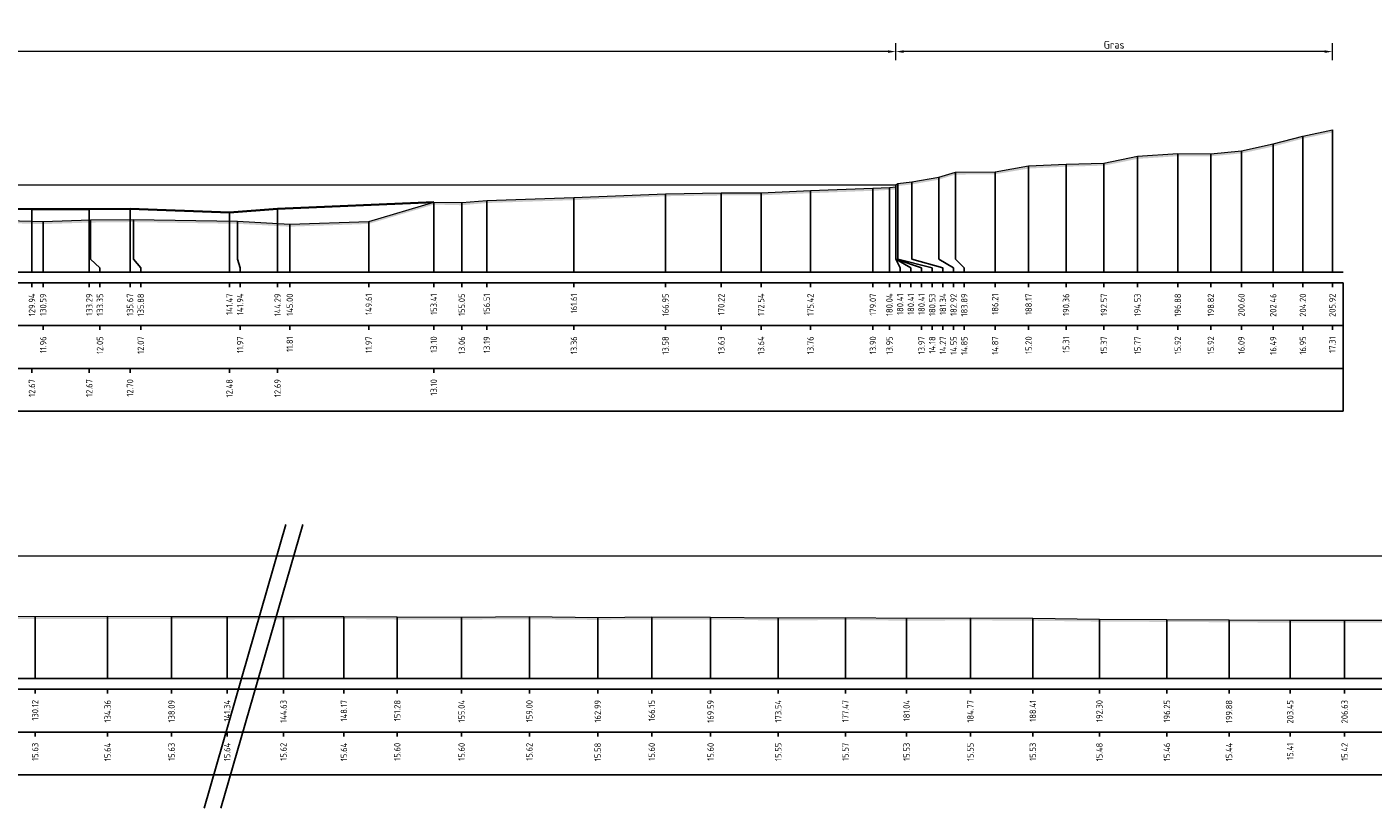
# Model space of a CAD drawing. Header units: metres. Extents: x 197882 to 206172, y 361908 to 364395.
# Tile 47 of 50: x 205914 to 205992, y 364258 to 364304. Entities that reach past the tile are written whole.
import ezdxf
from ezdxf.enums import TextEntityAlignment as Align

# ---------------------------------------------------------------- set-up
doc = ezdxf.new("R2010")
doc.units = ezdxf.units.M
doc.header["$PDMODE"] = 35
doc.header["$PDSIZE"] = 0.075
for name, color, linetype, lineweight in [('X-ME-AL-PROFIEL_BOVENKANT SLIB-GD', 42, 'Continuous', 35), ('X-ME-AL-PROFIEL_HUIDIG MAAIVELD-GD', 252, 'Continuous', 0), ('X-XX-AL-DETAIL1-M', 7, 'Continuous', 18), ('X-XX-AL-TEKENBLAD_KADER_AFSNIJMARKERING-G', 7, 'Continuous', 25)]:
    doc.layers.add(name, color=color, linetype=linetype, lineweight=lineweight)
doc.layers.add('X-ME-AL-PROFIEL_WATERLIJN-GD', color=150, linetype='Continuous')
doc.layers.add('X-ME-AL-PROFIELRASTER-S', color=7, linetype='Continuous')
doc.styles.add('NLCS-ISO-ANNOTATIEF-T18', font='NLCS-ISO.ttf', dxfattribs={"height": 1.8})
doc.styles.add('NLCS-ISO-ANNOTATIVE-T18', font='NLCS-ISO.ttf', dxfattribs={"height": 1.8})
doc.dimstyles.new('NLCS-ANNOTATIEF-T18-PIJL_L2_H0', dxfattribs={"dimtxt": 2.5, "dimasz": 1.8, "dimexe": 2, "dimexo": 2, "dimgap": 0.7, "dimtad": 1, "dimzin": 0, "dimdsep": 46, "dimtxsty": 'NLCS-ISO-ANNOTATIEF-T18', "dimcen": 0, "dimdle": 2, "dimclrd": 256, "dimclre": 256, "dimclrt": 10, "dimaunit": 2, "dimadec": 0, "dimazin": 0, "dimtfac": 1, "dimtdec": 3, "dimtofl": 0, "dimtmove": 0, "dimatfit": 3, "dimfxl": 2, "dimfxlon": 1, "dimtfillclr": 256, "dimtolj": 1, "dimtzin": 0, "dimlwd": -1, "dimlwe": -1, "dimarcsym": 0})

# ---------------------------------------------------------------- blocks, each defined once
blk = doc.blocks.new('SAL-PROFIELRASTER_BALK_EIND1-D')
at = {"color": 0, "linetype": 'ByBlock', "lineweight": -2}
blk.add_line((1, -12.5), (1, -2.5), dxfattribs=at)
at = {"color": 0, "linetype": 'ByBlock', "lineweight": -2, "flags": 128}
for points in [[(0, 0), (1, 0)], [(0, -2.5), (1, -2.5)], [(0, -12.5), (1, -12.5)]]:
    blk.add_lwpolyline(points, dxfattribs=at)
blk = doc.blocks.new('SAL-PROFIELRASTER_BALK_EIND2-D')
at = {"color": 0, "linetype": 'ByBlock', "lineweight": -2}
for p, q in [((1, -2.5), (1, -12.5)), ((1, -12.5), (0, -12.5))]:
    blk.add_line(p, q, dxfattribs=at)
blk = doc.blocks.new('SAL-PROFIELRASTER_BALK_DATA-D')
at = {"color": 0, "linetype": 'ByBlock', "lineweight": -2}
blk.add_lwpolyline([(0, -3.5), (0, -2.5)], dxfattribs=at)
at = {"color": 0, "linetype": 'ByBlock', "lineweight": -2, "style": 'NLCS-ISO-ANNOTATIVE-T18'}
blk.add_attdef('GETAL', text='', height=1.5, rotation=90, dxfattribs=at).set_placement((0.75, -5), align=Align.RIGHT)
blk = doc.blocks.new('SAL-PROFIELRASTER_AANHAAL-D')
at = {"color": 9, "linetype": 'ByBlock', "lineweight": -2, "flags": 128}
blk.add_lwpolyline([(0, 1), (0, 0)], dxfattribs=at)
blk = doc.blocks.new('SAL-PROFIELRASTER_AANHAAL_STAGGER-D')
at = {"color": 9, "linetype": 'ByBlock', "lineweight": -2, "flags": 128}
for points in [[(0, 0), (0, -0.25)], [(0, -0.25), (1, -0.75)], [(1, -0.75), (1, -1)]]:
    blk.add_lwpolyline(points, dxfattribs=at)
blk = doc.blocks.new('*D18')
at = {"layer": 'Defpoints', "color": 0, "transparency": 16777216}
for p in [(205783.859, 364272.932), (205783.859, 364265.773), (206058.694, 364265.773)]:
    blk.add_point(p, dxfattribs=at)
at = {"layer": 'X-XX-AL-DETAIL1-M', "transparency": 16777216}
for p, q in [((205783.859, 364272.432), (205783.859, 364273.432)), ((206058.694, 364272.432), (206058.694, 364273.432)), ((206058.244, 364272.932), (205784.309, 364272.932))]:
    blk.add_line(p, q, dxfattribs=at)
for points in [[(205784.309, 364273.007), (205784.309, 364272.857), (205783.859, 364272.932)], [(206058.244, 364273.007), (206058.244, 364272.857), (206058.694, 364272.932)]]:
    blk.add_solid(points, dxfattribs=at)
at = {"layer": 'X-XX-AL-DETAIL1-M', "color": 10, "transparency": 16777216, "insert": (205861.611, 364273.332), "char_height": 0.45, "attachment_point": 5, "style": 'NLCS-ISO-ANNOTATIEF-T18'}
blk.add_mtext('\\A1;Gras', dxfattribs=at)
blk = doc.blocks.new('*D73')
at = {"layer": 'Defpoints', "color": 0, "transparency": 16777216}
for p in [(205811.547, 364302.4), (205811.547, 364294.603), (205964.272, 364294.609)]:
    blk.add_point(p, dxfattribs=at)
at = {"layer": 'X-XX-AL-DETAIL1-M', "transparency": 16777216}
for p, q in [((205811.547, 364301.9), (205811.547, 364302.9)), ((205963.822, 364302.4), (205811.997, 364302.4)), ((205964.272, 364301.9), (205964.272, 364302.9))]:
    blk.add_line(p, q, dxfattribs=at)
for points in [[(205811.997, 364302.475), (205811.997, 364302.325), (205811.547, 364302.4)], [(205963.822, 364302.475), (205963.822, 364302.325), (205964.272, 364302.4)]]:
    blk.add_solid(points, dxfattribs=at)
at = {"layer": 'X-XX-AL-DETAIL1-M', "color": 10, "transparency": 16777216, "insert": (205887.91, 364302.8), "char_height": 0.45, "attachment_point": 5, "style": 'NLCS-ISO-ANNOTATIEF-T18'}
blk.add_mtext('\\A1;Waterbodem met slib', dxfattribs=at)
blk = doc.blocks.new('*D74')
at = {"layer": 'Defpoints', "color": 0, "transparency": 16777216}
for p in [(205964.272, 364302.4), (205964.272, 364294.609), (205989.776, 364289.516)]:
    blk.add_point(p, dxfattribs=at)
at = {"layer": 'X-XX-AL-DETAIL1-M', "transparency": 16777216}
for p, q in [((205964.272, 364301.9), (205964.272, 364302.9)), ((205989.326, 364302.4), (205964.722, 364302.4)), ((205989.776, 364301.9), (205989.776, 364302.9))]:
    blk.add_line(p, q, dxfattribs=at)
for points in [[(205964.722, 364302.475), (205964.722, 364302.325), (205964.272, 364302.4)], [(205989.326, 364302.475), (205989.326, 364302.325), (205989.776, 364302.4)]]:
    blk.add_solid(points, dxfattribs=at)
at = {"layer": 'X-XX-AL-DETAIL1-M', "color": 10, "transparency": 16777216, "insert": (205977.024, 364302.8), "char_height": 0.45, "attachment_point": 5, "style": 'NLCS-ISO-ANNOTATIEF-T18'}
blk.add_mtext('\\A1;Gras', dxfattribs=at)

msp = doc.modelspace()

# ---------------------------------------------------------------- hatches: boundary and pattern name
at = {"layer": 'X-ME-AL-PROFIEL_HUIDIG MAAIVELD-GD'}
h = msp.add_hatch(dxfattribs=at)
h.set_pattern_fill('AGR-MAAIVELD', color=256, scale=0.05, pattern_type=2)
h.set_pattern_definition([(45, (0.7585, 70.3239), (-0.25000007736, 0.25000007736), []), (45, (0.72278, 70.3596), (0, 0.50000015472), [0.3535535, -0.3535535]), (45, (0.68707, 70.39532), (0, 0.50000015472), [0.3535535, -0.3535535]), (45, (0.65085, 70.43153), (0, 0.50000015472), [0.3535535, -0.3535535]), (45, (0.61564, 70.46675), (0, 0.50000015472), [0.3535535, -0.3535535]), (45, (0.57992, 70.50246), (0, 0.50000015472), [0.3535535, -0.3535535]), (45, (0.5442, 70.53818), (0, 0.50000015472), [0.3535535, -0.3535535]), (315, (0.7585, 70.3239), (0.25000007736, 0.25000007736), []), (315, (0.7942, 70.3596), (0.50000015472, -1e-16), [0.3535535, -0.3535535]), (315, (0.82992, 70.39532), (0.50000015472, -1e-16), [0.3535535, -0.3535535]), (315, (0.86614, 70.43153), (0.50000015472, -1e-16), [0.3535535, -0.3535535]), (315, (0.90135, 70.46675), (0.50000015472, -1e-16), [0.3535535, -0.3535535]), (315, (0.93707, 70.50246), (0.50000015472, -1e-16), [0.3535535, -0.3535535]), (315, (0.97278, 70.53818), (0.50000015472, -1e-16), [0.3535535, -0.3535535])])
h.paths.add_polyline_path([(205989.776, 364297.821), (205988.056, 364297.465), (205986.32, 364297.003), (205984.461, 364296.601), (205982.677, 364296.431), (205980.743, 364296.439), (205978.392, 364296.283), (205976.431, 364295.887), (205974.215, 364295.826), (205972.028, 364295.718), (205970.071, 364295.382), (205967.749, 364295.366), (205966.781, 364295.066), (205965.201, 364294.788), (205964.384, 364294.698), (205964.272, 364294.609), (205964.266, 364294.49), (205963.896, 364294.47), (205962.933, 364294.417), (205959.28, 364294.278), (205956.396, 364294.154), (205954.075, 364294.147), (205950.812, 364294.1), (205945.465, 364293.873), (205940.37, 364293.704), (205938.909, 364293.575), (205937.272, 364293.613), (205933.473, 364292.484), (205928.859, 364292.321), (205925.803, 364292.489), (205919.735, 364292.589), (205917.211, 364292.563), (205914.452, 364292.471), (205908.902, 364292.636), (205902.81, 364293.064), (205898.796, 364292.868), (205891.161, 364292.187), (205884.458, 364291.966), (205879.794, 364291.947), (205876.071, 364292.059), (205870.865, 364292.047), (205866.311, 364291.945), (205861.701, 364291.936), (205854.332, 364291.969), (205848.692, 364292.117), (205844.852, 364292.223), (205840.029, 364292.337), (205833.959, 364292.626), (205828.768, 364293.02), (205823.124, 364293.098), (205819.815, 364293.383), (205816.992, 364293.567), (205814.29, 364293.957), (205812.525, 364294.23), (205811.894, 364294.409), (205811.547, 364294.603), (205811.194, 364294.726), (205810.2, 364294.899), (205809.004, 364295.352), (205808.226, 364295.845), (205807.479, 364295.954), (205805.553, 364295.983), (205803.289, 364295.969), (205801.099, 364295.99), (205798.832, 364296.01), (205796.356, 364296.052), (205794.312, 364296.03), (205791.904, 364296.09), (205789.726, 364296.134), (205787.762, 364296.163), (205785.587, 364296.205), (205783.859, 364296.232), (205783.859, 364296.082), (205785.587, 364296.055), (205787.762, 364296.013), (205789.726, 364295.984), (205791.904, 364295.94), (205794.312, 364295.88), (205796.356, 364295.902), (205798.832, 364295.86), (205801.099, 364295.84), (205803.289, 364295.819), (205805.553, 364295.833), (205807.479, 364295.804), (205808.226, 364295.695), (205809.004, 364295.202), (205810.2, 364294.749), (205811.194, 364294.576), (205811.547, 364294.453), (205811.894, 364294.259), (205812.525, 364294.08), (205814.29, 364293.807), (205816.992, 364293.417), (205819.815, 364293.233), (205823.124, 364292.948), (205828.768, 364292.87), (205833.959, 364292.476), (205840.029, 364292.187), (205844.852, 364292.073), (205848.692, 364291.967), (205854.332, 364291.819), (205861.701, 364291.786), (205866.311, 364291.795), (205870.865, 364291.897), (205876.071, 364291.909), (205879.794, 364291.797), (205884.458, 364291.816), (205891.161, 364292.037), (205898.796, 364292.718), (205902.81, 364292.914), (205908.902, 364292.486), (205914.452, 364292.321), (205917.211, 364292.413), (205919.735, 364292.439), (205925.803, 364292.339), (205928.859, 364292.171), (205933.473, 364292.334), (205937.272, 364293.463), (205938.909, 364293.425), (205940.37, 364293.554), (205945.465, 364293.723), (205950.812, 364293.95), (205954.075, 364293.997), (205956.396, 364294.004), (205959.28, 364294.128), (205962.933, 364294.267), (205963.896, 364294.32), (205964.266, 364294.34), (205964.272, 364294.459), (205964.384, 364294.548), (205965.201, 364294.638), (205966.781, 364294.916), (205967.749, 364295.216), (205970.071, 364295.232), (205972.028, 364295.568), (205974.215, 364295.676), (205976.431, 364295.737), (205978.392, 364296.133), (205980.743, 364296.289), (205982.677, 364296.281), (205984.461, 364296.451), (205986.32, 364296.853), (205988.056, 364297.315), (205989.776, 364297.671)])
h = msp.add_hatch(dxfattribs=at)
h.set_pattern_fill('AGR-MAAIVELD', color=256, scale=0.05, pattern_type=2)
h.set_pattern_definition([(45, (-3.94736, 88.7381), (-0.25000007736, 0.25000007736), []), (45, (-3.98308, 88.7738), (0, 0.50000015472), [0.3535535, -0.3535535]), (45, (-4.0188, 88.8095), (0, 0.50000015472), [0.3535535, -0.3535535]), (45, (-4.055, 88.84573), (0, 0.50000015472), [0.3535535, -0.3535535]), (45, (-4.09022, 88.88094), (0, 0.50000015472), [0.3535535, -0.3535535]), (45, (-4.12593, 88.91666), (0, 0.50000015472), [0.3535535, -0.3535535]), (45, (-4.16165, 88.95237), (0, 0.50000015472), [0.3535535, -0.3535535]), (315, (-3.94736, 88.7381), (0.25000007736, 0.25000007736), []), (315, (-3.91165, 88.7738), (0.50000015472, -1e-16), [0.3535535, -0.3535535]), (315, (-3.87593, 88.8095), (0.50000015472, -1e-16), [0.3535535, -0.3535535]), (315, (-3.83972, 88.84573), (0.50000015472, -1e-16), [0.3535535, -0.3535535]), (315, (-3.8045, 88.88094), (0.50000015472, -1e-16), [0.3535535, -0.3535535]), (315, (-3.7688, 88.91666), (0.50000015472, -1e-16), [0.3535535, -0.3535535]), (315, (-3.73308, 88.95237), (0.50000015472, -1e-16), [0.3535535, -0.3535535])])
h.paths.add_polyline_path([(206058.694, 364268.278), (206058.694, 364268.128), (206056.755, 364268.105), (206054.901, 364268.32), (206053.026, 364268.658), (206050.638, 364268.776), (206047.564, 364268.958), (206044.231, 364269.111), (206041.149, 364269.136), (206037.967, 364269.116), (206034.783, 364269.09), (206031.68, 364269.101), (206028.204, 364269.095), (206024.446, 364269.07), (206020.86, 364269.075), (206017.365, 364269.035), (206014.154, 364269.038), (206010.9, 364268.974), (206007.775, 364269.008), (206004.054, 364268.996), (206000.955, 364268.99), (205997.534, 364269.026), (205993.818, 364269.029), (205990.491, 364269.044), (205987.308, 364269.036), (205983.739, 364269.062), (205980.111, 364269.084), (205976.164, 364269.102), (205972.273, 364269.151), (205968.629, 364269.175), (205964.898, 364269.154), (205961.325, 364269.196), (205957.4, 364269.172), (205953.448, 364269.219), (205950.008, 364269.225), (205946.852, 364269.199), (205942.859, 364269.241), (205938.899, 364269.218), (205935.142, 364269.223), (205932.026, 364269.26), (205928.492, 364269.241), (205925.201, 364269.259), (205921.953, 364269.248), (205918.218, 364269.264), (205913.983, 364269.251), (205910.799, 364269.264), (205907.127, 364269.249), (205903.465, 364269.233), (205899.561, 364269.272), (205895.673, 364269.246), (205891.741, 364269.258), (205888.026, 364269.263), (205884.191, 364269.272), (205880.676, 364269.253), (205877.137, 364269.223), (205873.384, 364269.229), (205869.43, 364269.241), (205865.38, 364269.265), (205861.505, 364269.275), (205857.725, 364269.255), (205853.644, 364269.282), (205849.613, 364269.287), (205845.684, 364269.277), (205841.774, 364269.27), (205838.288, 364269.256), (205834.645, 364269.259), (205830.823, 364269.276), (205826.896, 364269.262), (205823.072, 364269.268), (205819.002, 364269.245), (205815.288, 364269.212), (205811.474, 364269.219), (205808.163, 364269.226), (205805.03, 364269.255), (205801.09, 364269.35), (205797.771, 364269.377), (205793.784, 364269.492), (205790.18, 364269.213), (205786.409, 364268.859), (205783.859, 364268.71), (205783.859, 364268.86), (205786.409, 364269.009), (205790.18, 364269.363), (205793.784, 364269.642), (205797.771, 364269.527), (205801.09, 364269.5), (205805.03, 364269.405), (205808.163, 364269.376), (205811.474, 364269.369), (205815.288, 364269.362), (205819.002, 364269.395), (205823.072, 364269.418), (205826.896, 364269.412), (205830.823, 364269.426), (205834.645, 364269.409), (205838.288, 364269.406), (205841.774, 364269.42), (205845.684, 364269.427), (205849.613, 364269.437), (205853.644, 364269.432), (205857.725, 364269.405), (205861.505, 364269.425), (205865.38, 364269.415), (205869.43, 364269.391), (205873.384, 364269.379), (205877.137, 364269.373), (205880.676, 364269.403), (205884.191, 364269.422), (205888.026, 364269.413), (205891.741, 364269.408), (205895.673, 364269.396), (205899.561, 364269.422), (205903.465, 364269.383), (205907.127, 364269.399), (205910.799, 364269.414), (205913.983, 364269.401), (205918.218, 364269.414), (205921.953, 364269.398), (205925.201, 364269.409), (205928.492, 364269.391), (205932.026, 364269.41), (205935.142, 364269.373), (205938.899, 364269.368), (205942.859, 364269.391), (205946.852, 364269.349), (205950.008, 364269.375), (205953.448, 364269.369), (205957.4, 364269.322), (205961.325, 364269.346), (205964.898, 364269.304), (205968.629, 364269.325), (205972.273, 364269.301), (205976.164, 364269.252), (205980.111, 364269.234), (205983.739, 364269.212), (205987.308, 364269.186), (205990.491, 364269.194), (205993.818, 364269.179), (205997.534, 364269.176), (206000.955, 364269.14), (206004.054, 364269.146), (206007.775, 364269.158), (206010.9, 364269.124), (206014.154, 364269.188), (206017.365, 364269.185), (206020.86, 364269.225), (206024.446, 364269.22), (206028.204, 364269.245), (206031.68, 364269.251), (206034.783, 364269.24), (206037.967, 364269.266), (206041.149, 364269.286), (206044.231, 364269.261), (206047.564, 364269.108), (206050.638, 364268.926), (206053.026, 364268.808), (206054.901, 364268.47), (206056.755, 364268.255)])

# ---------------------------------------------------------------- linework, layer by layer
at = {"layer": 'X-ME-AL-PROFIEL_BOVENKANT SLIB-GD'}
msp.add_lwpolyline([(205908.141, 364293.265), (205913.799, 364293.19), (205917.147, 364293.19), (205919.528, 364293.215), (205925.334, 364292.997), (205928.149, 364293.207), (205937.272, 364293.613)], dxfattribs=at)
at = {"layer": 'X-ME-AL-PROFIEL_HUIDIG MAAIVELD-GD'}
for points in [[(205908.902, 364292.636), (205914.452, 364292.471), (205917.211, 364292.563), (205919.735, 364292.589), (205925.803, 364292.489), (205928.859, 364292.321), (205933.473, 364292.484), (205937.272, 364293.613), (205938.909, 364293.575), (205940.37, 364293.704), (205945.465, 364293.873), (205950.812, 364294.1), (205954.075, 364294.147), (205956.396, 364294.154), (205959.28, 364294.278), (205962.933, 364294.417), (205963.896, 364294.47), (205964.266, 364294.49), (205964.272, 364294.609), (205964.384, 364294.698), (205965.201, 364294.788), (205966.781, 364295.066), (205967.749, 364295.366), (205970.071, 364295.382), (205972.028, 364295.718), (205974.215, 364295.826), (205976.431, 364295.887), (205978.392, 364296.283), (205980.743, 364296.439), (205982.677, 364296.431), (205984.461, 364296.601), (205986.32, 364297.003), (205988.056, 364297.465), (205989.776, 364297.821)], [(205910.799, 364269.414), (205913.983, 364269.401), (205918.218, 364269.414), (205921.953, 364269.398), (205925.201, 364269.409), (205928.492, 364269.391), (205932.026, 364269.41), (205935.142, 364269.373), (205938.899, 364269.368), (205942.859, 364269.391), (205946.852, 364269.349), (205950.008, 364269.375), (205953.448, 364269.369), (205957.4, 364269.322), (205961.325, 364269.346), (205964.898, 364269.304), (205968.629, 364269.325), (205972.273, 364269.301), (205976.164, 364269.252), (205980.111, 364269.234), (205983.739, 364269.212), (205987.308, 364269.186), (205990.491, 364269.194), (205993.818, 364269.179)]]:
    msp.add_lwpolyline(points, dxfattribs=at)
at = {"layer": 'X-ME-AL-PROFIEL_WATERLIJN-GD'}
msp.add_lwpolyline([(205811.547, 364294.603), (205964.272, 364294.609)], dxfattribs=at)
at = {"layer": 'X-XX-AL-TEKENBLAD_KADER_AFSNIJMARKERING-G'}
for points in [[(205928.635, 364274.77), (205923.85, 364258.209)], [(205929.616, 364274.77), (205924.831, 364258.209)]]:
    msp.add_lwpolyline(points, dxfattribs=at)

# ---------------------------------------------------------------- block references
at = {"layer": 'X-ME-AL-PROFIELRASTER-S'}
for p, yscale in [((205989.776, 364289.516), 8.305), ((205986.32, 364289.516), 7.486999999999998), ((205988.056, 364289.516), 7.949000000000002), ((205978.392, 364289.516), 6.766999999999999), ((205980.743, 364289.516), 6.923), ((205982.677, 364289.516), 6.914999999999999), ((205984.461, 364289.516), 7.085000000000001), ((205967.749, 364290.516), 4.85), ((205970.071, 364289.516), 5.866), ((205972.028, 364289.516), 6.202), ((205974.215, 364289.516), 6.31), ((205976.431, 364289.516), 6.371), ((205964.272, 364290.516), 4.093), ((205964.384, 364290.516), 4.182), ((205965.201, 364290.516), 4.272), ((205966.781, 364290.516), 4.550000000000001), ((205945.465, 364289.516), 4.356999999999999), ((205945.465, 364289.516), 4.356999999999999), ((205950.812, 364289.516), 4.584), ((205950.812, 364289.516), 4.584), ((205954.075, 364289.516), 4.631), ((205954.075, 364289.516), 4.631), ((205956.396, 364289.516), 4.638), ((205956.396, 364289.516), 4.638), ((205959.28, 364289.516), 4.762), ((205959.28, 364289.516), 4.762), ((205962.933, 364289.516), 4.901), ((205962.933, 364289.516), 4.901), ((205963.896, 364289.516), 4.954000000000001), ((205963.896, 364289.516), 4.954000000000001), ((205964.266, 364290.516), 3.974), ((205964.266, 364290.516), 3.974), ((205913.799, 364289.516), 3.673999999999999), ((205917.147, 364289.516), 3.673999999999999), ((205919.528, 364289.516), 3.699), ((205925.334, 364289.516), 3.481), ((205928.149, 364289.516), 3.691000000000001), ((205937.272, 364289.516), 4.097), ((205937.272, 364289.516), 4.097), ((205938.909, 364289.516), 4.058999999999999), ((205940.37, 364289.516), 4.188000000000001), ((205940.37, 364289.516), 4.188000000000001), ((205914.452, 364289.516), 2.955), ((205917.211, 364290.516), 2.047000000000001), ((205919.735, 364290.516), 2.073), ((205925.803, 364290.516), 1.973000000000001), ((205928.859, 364289.516), 2.805), ((205933.473, 364289.516), 2.968), ((205913.983, 364265.773), 3.628), ((205918.218, 364265.773), 3.641), ((205921.953, 364265.773), 3.625), ((205925.201, 364265.773), 3.635999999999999), ((205928.492, 364265.773), 3.618), ((205932.026, 364265.773), 3.637), ((205935.142, 364265.773), 3.6), ((205938.899, 364265.773), 3.595000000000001), ((205942.859, 364265.773), 3.618), ((205946.852, 364265.773), 3.576000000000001), ((205950.008, 364265.773), 3.602), ((205953.448, 364265.773), 3.596), ((205961.325, 364265.773), 3.573), ((205957.4, 364265.773), 3.548999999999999), ((205964.898, 364265.773), 3.531000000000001), ((205968.629, 364265.773), 3.552), ((205972.273, 364265.773), 3.528), ((205976.164, 364265.773), 3.478999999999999), ((205980.111, 364265.773), 3.461), ((205983.739, 364265.773), 3.439), ((205987.308, 364265.773), 3.413), ((205990.491, 364265.773), 3.420999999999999)]:
    msp.add_blockref('SAL-PROFIELRASTER_AANHAAL-D', p, dxfattribs=dict(at, yscale=yscale))
for p, xscale, zscale in [((205917.211, 364290.516), 0.5618069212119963, 0.5618069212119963), ((205919.735, 364290.516), 0.4182198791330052, 0.4182198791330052), ((205925.803, 364290.516), 0.1554625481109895, 0.1554625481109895), ((205964.266, 364290.516), 0.254234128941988, 0.254234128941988), ((205964.266, 364290.516), 1.504234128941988, 1.504234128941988), ((205964.272, 364290.516), 0.8738128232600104, 0.8738128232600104), ((205964.384, 364290.516), 2.011530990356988, 2.011530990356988), ((205965.201, 364290.516), 1.819357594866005, 1.819357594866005), ((205966.781, 364290.516), 0.8647736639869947, 0.8647736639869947), ((205967.749, 364290.516), 0.5216322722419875, 0.5216322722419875)]:
    msp.add_blockref('SAL-PROFIELRASTER_AANHAAL_STAGGER-D', p, dxfattribs=dict(at, xscale=xscale, zscale=zscale))
at = {"layer": 'X-ME-AL-PROFIELRASTER-S', "yscale": 0.25}
for name, p, xscale, zscale in [('SAL-PROFIELRASTER_BALK_EIND1-D', (205783.859, 364289.516), 206.5425505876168, 206.5425505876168), ('SAL-PROFIELRASTER_BALK_EIND2-D', (205783.859, 364287.016), 206.5425505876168, 206.5425505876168), ('SAL-PROFIELRASTER_BALK_EIND2-D', (205783.859, 364284.516), 206.5425505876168, 206.5425505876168), ('SAL-PROFIELRASTER_BALK_EIND1-D', (205783.859, 364265.773), 275.4599491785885, 275.4599491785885), ('SAL-PROFIELRASTER_BALK_EIND2-D', (205783.859, 364263.273), 275.4599491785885, 275.4599491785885)]:
    msp.add_blockref(name, p, dxfattribs=dict(at, xscale=xscale, zscale=zscale))
at = {"layer": 'X-ME-AL-PROFIELRASTER-S', "xscale": 0.25, "yscale": 0.25, "zscale": 0.25}
for p, values in [((205913.799, 364289.516), {'GETAL': '129.94'}), ((205914.452, 364289.516), {'GETAL': '130.59'}), ((205917.147, 364289.516), {'GETAL': '133.29'}), ((205917.772, 364289.516), {'GETAL': '133.35'}), ((205919.528, 364289.516), {'GETAL': '135.67'}), ((205920.153, 364289.516), {'GETAL': '135.88'}), ((205925.334, 364289.516), {'GETAL': '141.47'}), ((205925.959, 364289.516), {'GETAL': '141.94'}), ((205928.149, 364289.516), {'GETAL': '144.29'}), ((205928.859, 364289.516), {'GETAL': '145.00'}), ((205933.473, 364289.516), {'GETAL': '149.61'}), ((205937.272, 364289.516), {'GETAL': '153.41'}), ((205937.272, 364289.516), {'GETAL': '153.41'}), ((205938.909, 364289.516), {'GETAL': '155.05'}), ((205940.37, 364289.516), {'GETAL': '156.51'}), ((205940.37, 364289.516), {'GETAL': '156.51'}), ((205945.465, 364289.516), {'GETAL': '161.61'}), ((205945.465, 364289.516), {'GETAL': '161.61'}), ((205950.812, 364289.516), {'GETAL': '166.95'}), ((205950.812, 364289.516), {'GETAL': '166.95'}), ((205954.075, 364289.516), {'GETAL': '170.22'}), ((205954.075, 364289.516), {'GETAL': '170.22'}), ((205956.396, 364289.516), {'GETAL': '172.54'}), ((205956.396, 364289.516), {'GETAL': '172.54'}), ((205959.28, 364289.516), {'GETAL': '175.42'}), ((205959.28, 364289.516), {'GETAL': '175.42'}), ((205962.933, 364289.516), {'GETAL': '179.07'}), ((205962.933, 364289.516), {'GETAL': '179.07'}), ((205963.896, 364289.516), {'GETAL': '180.04'}), ((205963.896, 364289.516), {'GETAL': '180.04'}), ((205964.521, 364289.516), {'GETAL': '180.41'}), ((205965.146, 364289.516), {'GETAL': '180.41'}), ((205965.771, 364289.516), {'GETAL': '180.41'}), ((205966.396, 364289.516), {'GETAL': '180.53'}), ((205967.021, 364289.516), {'GETAL': '181.34'}), ((205967.646, 364289.516), {'GETAL': '182.92'}), ((205968.271, 364289.516), {'GETAL': '183.89'}), ((205970.071, 364289.516), {'GETAL': '186.21'}), ((205972.028, 364289.516), {'GETAL': '188.17'}), ((205974.215, 364289.516), {'GETAL': '190.36'}), ((205976.431, 364289.516), {'GETAL': '192.57'}), ((205978.392, 364289.516), {'GETAL': '194.53'}), ((205980.743, 364289.516), {'GETAL': '196.88'}), ((205982.677, 364289.516), {'GETAL': '198.82'}), ((205984.461, 364289.516), {'GETAL': '200.60'}), ((205986.32, 364289.516), {'GETAL': '202.46'}), ((205988.056, 364289.516), {'GETAL': '204.20'}), ((205989.776, 364289.516), {'GETAL': '205.92'}), ((205914.452, 364287.016), {'GETAL': '11.96'}), ((205917.772, 364287.016), {'GETAL': '12.05'}), ((205920.153, 364287.016), {'GETAL': '12.07'}), ((205925.959, 364287.016), {'GETAL': '11.97'}), ((205928.859, 364287.016), {'GETAL': '11.81'}), ((205933.473, 364287.016), {'GETAL': '11.97'}), ((205937.272, 364287.016), {'GETAL': '13.10'}), ((205938.909, 364287.016), {'GETAL': '13.06'}), ((205940.37, 364287.016), {'GETAL': '13.19'}), ((205945.465, 364287.016), {'GETAL': '13.36'}), ((205950.812, 364287.016), {'GETAL': '13.58'}), ((205954.075, 364287.016), {'GETAL': '13.63'}), ((205956.396, 364287.016), {'GETAL': '13.64'}), ((205959.28, 364287.016), {'GETAL': '13.76'}), ((205962.933, 364287.016), {'GETAL': '13.90'}), ((205963.896, 364287.016), {'GETAL': '13.95'}), ((205965.771, 364287.016), {'GETAL': '13.97'}), ((205966.396, 364287.016), {'GETAL': '14.18'}), ((205967.021, 364287.016), {'GETAL': '14.27'}), ((205967.646, 364287.016), {'GETAL': '14.55'}), ((205968.271, 364287.016), {'GETAL': '14.85'}), ((205970.071, 364287.016), {'GETAL': '14.87'}), ((205972.028, 364287.016), {'GETAL': '15.20'}), ((205974.215, 364287.016), {'GETAL': '15.31'}), ((205976.431, 364287.016), {'GETAL': '15.37'}), ((205978.392, 364287.016), {'GETAL': '15.77'}), ((205980.743, 364287.016), {'GETAL': '15.92'}), ((205982.677, 364287.016), {'GETAL': '15.92'}), ((205984.461, 364287.016), {'GETAL': '16.09'}), ((205986.32, 364287.016), {'GETAL': '16.49'}), ((205988.056, 364287.016), {'GETAL': '16.95'}), ((205989.776, 364287.016), {'GETAL': '17.31'}), ((205913.799, 364284.516), {'GETAL': '12.67'}), ((205917.147, 364284.516), {'GETAL': '12.67'}), ((205919.528, 364284.516), {'GETAL': '12.70'}), ((205925.334, 364284.516), {'GETAL': '12.48'}), ((205928.149, 364284.516), {'GETAL': '12.69'}), ((205937.272, 364284.516), {'GETAL': '13.10'}), ((205913.983, 364265.773), {'GETAL': '130.12'}), ((205918.218, 364265.773), {'GETAL': '134.36'}), ((205921.953, 364265.773), {'GETAL': '138.09'}), ((205925.201, 364265.773), {'GETAL': '141.34'}), ((205928.492, 364265.773), {'GETAL': '144.63'}), ((205932.026, 364265.773), {'GETAL': '148.17'}), ((205935.142, 364265.773), {'GETAL': '151.28'}), ((205938.899, 364265.773), {'GETAL': '155.04'}), ((205942.859, 364265.773), {'GETAL': '159.00'}), ((205946.852, 364265.773), {'GETAL': '162.99'}), ((205950.008, 364265.773), {'GETAL': '166.15'}), ((205953.448, 364265.773), {'GETAL': '169.59'}), ((205957.4, 364265.773), {'GETAL': '173.54'}), ((205961.325, 364265.773), {'GETAL': '177.47'}), ((205964.898, 364265.773), {'GETAL': '181.04'}), ((205968.629, 364265.773), {'GETAL': '184.77'}), ((205972.273, 364265.773), {'GETAL': '188.41'}), ((205976.164, 364265.773), {'GETAL': '192.30'}), ((205980.111, 364265.773), {'GETAL': '196.25'}), ((205983.739, 364265.773), {'GETAL': '199.88'}), ((205987.308, 364265.773), {'GETAL': '203.45'}), ((205990.491, 364265.773), {'GETAL': '206.63'}), ((205913.983, 364263.273), {'GETAL': '15.63'}), ((205918.218, 364263.273), {'GETAL': '15.64'}), ((205921.953, 364263.273), {'GETAL': '15.63'}), ((205925.201, 364263.273), {'GETAL': '15.64'}), ((205928.492, 364263.273), {'GETAL': '15.62'}), ((205932.026, 364263.273), {'GETAL': '15.64'}), ((205935.142, 364263.273), {'GETAL': '15.60'}), ((205938.899, 364263.273), {'GETAL': '15.60'}), ((205942.859, 364263.273), {'GETAL': '15.62'}), ((205946.852, 364263.273), {'GETAL': '15.58'}), ((205950.008, 364263.273), {'GETAL': '15.60'}), ((205953.448, 364263.273), {'GETAL': '15.60'}), ((205957.4, 364263.273), {'GETAL': '15.55'}), ((205961.325, 364263.273), {'GETAL': '15.57'}), ((205964.898, 364263.273), {'GETAL': '15.53'}), ((205968.629, 364263.273), {'GETAL': '15.55'}), ((205972.273, 364263.273), {'GETAL': '15.53'}), ((205976.164, 364263.273), {'GETAL': '15.48'}), ((205980.111, 364263.273), {'GETAL': '15.46'}), ((205983.739, 364263.273), {'GETAL': '15.44'}), ((205987.308, 364263.273), {'GETAL': '15.41'}), ((205990.491, 364263.273), {'GETAL': '15.42'})]:
    msp.add_blockref('SAL-PROFIELRASTER_BALK_DATA-D', p, dxfattribs=at).add_auto_attribs(values)

# ---------------------------------------------------------------- dimensions: what is measured, and where the dimension line sits
at = {"layer": 'X-XX-AL-DETAIL1-M'}
for base, p1, p2, text, picture, middle in [((205811.547, 364302.4), (205964.272, 364294.609), (205811.547, 364294.603), 'Waterbodem met slib', '*D73', (205887.91, 364302.4)), ((205964.272, 364302.4), (205989.776, 364289.516), (205964.272, 364294.609), 'Gras', '*D74', (205977.024, 364302.4)), ((205783.859, 364272.932), (206058.694, 364265.773), (205783.859, 364265.773), 'Gras', '*D18', (205861.611, 364272.932))]:
    dim = msp.add_linear_dim(base=base, p1=p1, p2=p2, text=text, dimstyle='NLCS-ANNOTATIEF-T18-PIJL_L2_H0', dxfattribs=at)
    dim.commit()
    dim.dimension.update_dxf_attribs({"geometry": picture, "text_midpoint": middle, "dimtype": 160})

doc.saveas('drawing.dxf')
